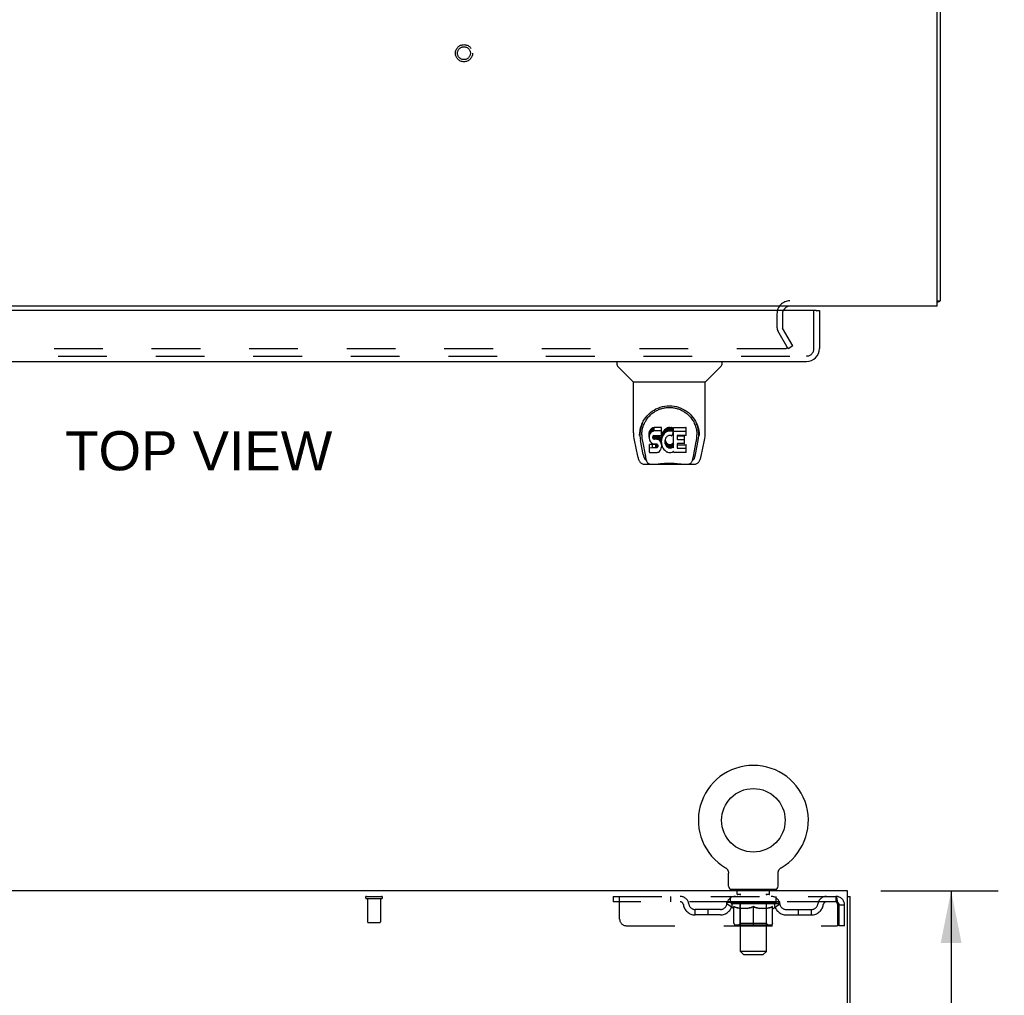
# Model space of a CAD drawing. Header units: inches. Extents: x 0 to 170, y 0 to 110.
# Tile 10 of 15: x 65 to 84, y 73 to 91. Entities that reach past the tile are written whole.
import ezdxf

# ---------------------------------------------------------------- set-up
doc = ezdxf.new("R2010")
doc.units = ezdxf.units.IN
doc.header["$LTSCALE"] = 9.35
doc.header["$MEASUREMENT"] = 0
doc.linetypes.add('HIDDEN', pattern=[0.2, 0.1, -0.1])
doc.layers.get('0').update_dxf_attribs({"linetype": 'CONTINUOUS'})
for name, color, linetype in [('DEFAULT_2', 8, 'HIDDEN'), ('DIMENSIONS', 7, 'CONTINUOUS'), ('DOOR_ASSEMBLY', 7, 'CONTINUOUS')]:
    doc.layers.add(name, color=color, linetype=linetype)
doc.styles.get("Standard").update_dxf_attribs({"font": 'arial.ttf'})
doc.dimstyles.new('DIMSTYLE_1', dxfattribs={"dimtxt": 0.75, "dimasz": 1, "dimexe": 0.09, "dimexo": 0.07, "dimgap": 0.0375, "dimtad": 0, "dimtih": 1, "dimtoh": 1, "dimzin": 4, "dimdsep": 46, "dimtxsty": 'Standard', "dimblk": '_FILLED', "dimblk1": '_FILLED', "dimblk2": '_FILLED', "dimcen": 0.09, "dimadec": 3, "dimazin": 1, "dimtfac": 1, "dimtdec": 3, "dimtofl": 0, "dimtmove": 0, "dimatfit": 3, "dimldrblk": '_FILLED', "dimfxl": 0, "dimtolj": 1, "dimtzin": 4, "dimarcsym": 0})

# ---------------------------------------------------------------- blocks, each defined once
blk = doc.blocks.new('_FILLED')
at = {"color": 0, "linetype": 'ByBlock'}
blk.add_solid([(0, 0), (-1, 0.2), (-1, -0.2)], dxfattribs=at)
blk = doc.blocks.new('*D9')
at = {"layer": 'DIMENSIONS', "color": 2, "linetype": 'Continuous'}
for p, q in [((81.719, 74.586), (83.968, 74.586)), ((83.068, 74.586), (83.068, 70.399)), ((83.068, 64.711), (83.068, 68.899)), ((80.331, 64.711), (83.968, 64.711))]:
    blk.add_line(p, q, dxfattribs=at)
for p, rotation in [((83.068, 74.586), 90), ((83.068, 64.711), 270)]:
    blk.add_blockref('_FILLED', p, dxfattribs=dict(at, rotation=rotation))
at = {"layer": 'DIMENSIONS', "color": 2, "linetype": 'Continuous', "insert": (83.068, 70.024), "char_height": 0.75, "width": 2.0381, "attachment_point": 2, "line_spacing_factor": 0.9}
blk.add_mtext('9.88', dxfattribs=at)

msp = doc.modelspace()

# ---------------------------------------------------------------- linework, layer by layer
at = {"color": 3, "linetype": 'Continuous'}
for p, q in [((82.803, 85.796), (82.803, 103.684)), ((82.855, 103.55), (82.855, 85.9)), ((82.803, 85.796), (54.657, 85.796)), ((81.079, 74.586), (52.933, 74.586)), ((81.079, 71.25), (81.079, 74.586)), ((81.131, 6.69), (81.131, 74.482))]:
    msp.add_line(p, q, dxfattribs=at)
at = {"color": 7, "linetype": 'Continuous'}
for p, q in [((82.803, 85.9), (82.855, 85.9)), ((78.74, 75.033), (78.74, 75.033)), ((78.74, 75.033), (78.744, 75.03)), ((78.744, 75.03), (78.748, 75.028)), ((78.748, 75.028), (78.751, 75.026)), ((78.751, 75.026), (78.755, 75.023)), ((78.755, 75.023), (78.758, 75.02)), ((78.758, 75.02), (78.761, 75.017)), ((78.761, 75.017), (78.764, 75.014)), ((78.764, 75.014), (78.767, 75.011)), ((78.767, 75.011), (78.77, 75.008)), ((78.77, 75.008), (78.773, 75.005)), ((78.773, 75.005), (78.776, 75.001)), ((78.776, 75.001), (78.778, 74.998)), ((78.778, 74.998), (78.781, 74.994)), ((78.781, 74.994), (78.783, 74.991)), ((78.783, 74.991), (78.785, 74.987)), ((78.785, 74.987), (78.787, 74.983)), ((78.787, 74.983), (78.789, 74.979)), ((78.789, 74.979), (78.791, 74.975)), ((78.791, 74.975), (78.793, 74.971)), ((78.793, 74.971), (78.794, 74.967)), ((78.794, 74.967), (78.796, 74.963)), ((78.796, 74.963), (78.797, 74.959)), ((78.797, 74.959), (78.798, 74.955)), ((78.798, 74.955), (78.799, 74.95)), ((78.799, 74.95), (78.8, 74.946)), ((79.752, 74.925), (79.752, 74.929)), ((79.753, 74.946), (79.754, 74.95)), ((79.754, 74.95), (79.755, 74.955)), ((79.755, 74.955), (79.756, 74.959)), ((79.756, 74.959), (79.758, 74.963)), ((79.758, 74.963), (79.759, 74.967)), ((79.759, 74.967), (79.76, 74.971)), ((79.76, 74.971), (79.762, 74.975)), ((79.762, 74.975), (79.764, 74.979)), ((79.764, 74.979), (79.766, 74.983)), ((79.766, 74.983), (79.768, 74.987)), ((79.768, 74.987), (79.77, 74.991)), ((79.77, 74.991), (79.773, 74.994)), ((79.773, 74.994), (79.775, 74.998)), ((79.775, 74.998), (79.778, 75.001)), ((79.778, 75.001), (79.78, 75.005)), ((79.78, 75.005), (79.783, 75.008)), ((79.783, 75.008), (79.786, 75.011)), ((79.786, 75.011), (79.789, 75.014)), ((79.789, 75.014), (79.792, 75.017)), ((79.792, 75.017), (79.795, 75.02)), ((79.795, 75.02), (79.799, 75.023)), ((79.799, 75.023), (79.802, 75.026)), ((79.802, 75.026), (79.806, 75.028)), ((79.806, 75.028), (79.809, 75.03)), ((79.806, 75.028), (79.807, 75.029)), ((79.809, 75.03), (79.813, 75.033)), ((79.813, 75.033), (79.813, 75.033)), ((78.802, 74.676), (78.802, 74.925)), ((79.752, 74.676), (79.752, 74.925)), ((78.839, 74.616), (78.839, 74.586)), ((79.714, 74.616), (78.839, 74.616)), ((79.714, 74.616), (79.714, 74.586)), ((81.079, 74.482), (81.131, 74.482))]:
    msp.add_line(p, q, dxfattribs=at)
at = {"color": 3, "linetype": 'Continuous'}
for points in [[(82.803, 85.881), (82.805, 85.881), (82.809, 85.882), (82.813, 85.883), (82.816, 85.884), (82.82, 85.885)], [(82.82, 85.885), (82.827, 85.886), (82.831, 85.887), (82.834, 85.888), (82.837, 85.888), (82.84, 85.889), (82.842, 85.89), (82.845, 85.891), (82.847, 85.892), (82.849, 85.893), (82.85, 85.893), (82.852, 85.894), (82.853, 85.896), (82.854, 85.897), (82.854, 85.898), (82.855, 85.899), (82.855, 85.9)]]:
    msp.add_lwpolyline(points, dxfattribs=at)
at = {"color": 7, "linetype": 'Continuous'}
for points in [[(78.8, 74.946), (78.801, 74.942), (78.801, 74.938), (78.801, 74.933), (78.802, 74.929), (78.802, 74.925)], [(78.801, 74.933), (78.802, 74.929), (78.802, 74.925)], [(79.752, 74.929), (79.752, 74.933), (79.752, 74.938), (79.753, 74.942), (79.753, 74.946)], [(79.752, 74.929), (79.752, 74.933), (79.752, 74.938), (79.753, 74.942), (79.753, 74.946)]]:
    msp.add_lwpolyline(points, dxfattribs=at)
msp.add_circle((79.277, 75.94), 0.609, dxfattribs=at)
at = {"color": 3, "linetype": 'Continuous'}
msp.add_arc((79.976, 85.654), 0.142, 90, 153.5225, dxfattribs=at)
at = {"color": 7, "linetype": 'Continuous'}
for centre, radius, start, end in [((79.277, 75.94), 1.054, 300.3993, 239.6007), ((78.862, 74.676), 0.06, 180, 270), ((79.692, 74.676), 0.06, 270, 360)]:
    msp.add_arc(centre, radius, start, end, dxfattribs=at)
at = {"layer": 'DEFAULT_2', "color": 8, "linetype": 'HIDDEN'}
for p, q in [((79.73, 85.654), (79.73, 85.392)), ((79.834, 85.654), (79.834, 85.392)), ((79.944, 84.984), (79.748, 85.324)), ((80.034, 85.036), (79.838, 85.376)), ((79.898, 84.984), (57.561, 84.984)), ((80.034, 85.036), (79.944, 84.984)), ((78.74, 75.033), (78.74, 75.033)), ((78.746, 75.029), (78.748, 75.028)), ((79.813, 75.033), (79.813, 75.033)), ((78.932, 74.616), (78.932, 74.586)), ((78.967, 74.526), (78.967, 74.606)), ((79.587, 74.526), (79.587, 74.606)), ((79.622, 74.616), (79.622, 74.586)), ((71.864, 74.482), (72.148, 74.482)), ((71.864, 74.439), (72.148, 74.439)), ((71.882, 74.439), (71.882, 73.992)), ((72.13, 74.439), (72.13, 73.992)), ((76.589, 74.482), (76.589, 74.378)), ((76.589, 74.482), (80.86, 74.482)), ((80.86, 74.378), (76.589, 74.378)), ((76.714, 74.045), (76.714, 74.482)), ((77.689, 74.482), (77.689, 74.378)), ((78.77, 74.341), (78.77, 74.378)), ((78.778, 74.373), (78.778, 74.378)), ((78.785, 74.37), (78.785, 74.373)), ((78.785, 74.37), (79.768, 74.37)), ((78.792, 74.37), (78.792, 74.373)), ((78.793, 74.37), (78.793, 74.373)), ((78.801, 74.373), (78.801, 74.378)), ((78.814, 74.37), (78.814, 74.373)), ((78.815, 74.37), (78.815, 74.373)), ((78.838, 74.373), (78.838, 74.378)), ((78.839, 74.378), (78.839, 74.482)), ((78.85, 74.37), (78.85, 74.373)), ((78.852, 74.37), (78.852, 74.373)), ((79.015, 74.373), (78.854, 74.373)), ((78.889, 74.373), (78.889, 74.378)), ((78.89, 74.37), (78.89, 74.373)), ((78.891, 74.37), (78.891, 74.373)), ((78.893, 74.37), (78.893, 74.373)), ((78.899, 74.37), (78.899, 74.373)), ((78.899, 74.37), (78.899, 74.373)), ((78.902, 74.37), (78.902, 74.373)), ((78.904, 74.37), (78.904, 74.373)), ((78.908, 74.37), (78.908, 74.373)), ((78.919, 74.37), (78.919, 74.373)), ((78.933, 74.37), (78.933, 74.373)), ((78.934, 74.37), (78.934, 74.375)), ((78.95, 74.37), (78.95, 74.373)), ((78.95, 74.37), (78.95, 74.373)), ((78.951, 74.373), (78.951, 74.378)), ((78.959, 74.37), (78.959, 74.373)), ((78.962, 74.37), (78.962, 74.373)), ((78.97, 74.37), (78.97, 74.373)), ((79.036, 74.516), (78.977, 74.516)), ((78.979, 74.37), (78.979, 74.376)), ((78.991, 74.37), (78.991, 74.373)), ((78.994, 74.37), (78.994, 74.373)), ((79.015, 74.37), (79.015, 74.373)), ((79.069, 74.373), (79.019, 74.373)), ((79.024, 74.373), (79.024, 74.378)), ((79.028, 73.426), (79.028, 74.506)), ((79.029, 74.37), (79.029, 74.373)), ((79.033, 74.37), (79.033, 74.373)), ((79.038, 74.37), (79.038, 74.377)), ((79.041, 74.37), (79.041, 74.373)), ((79.05, 74.37), (79.05, 74.373)), ((79.069, 74.37), (79.069, 74.373)), ((79.129, 74.373), (79.082, 74.373)), ((79.098, 74.37), (79.098, 74.373)), ((79.104, 74.373), (79.104, 74.378)), ((79.107, 74.37), (79.107, 74.373)), ((79.108, 74.37), (79.108, 74.377)), ((79.111, 74.37), (79.111, 74.373)), ((79.117, 74.37), (79.117, 74.373)), ((79.129, 74.37), (79.129, 74.373)), ((79.193, 74.373), (79.15, 74.373)), ((79.16, 74.37), (79.16, 74.373)), ((79.185, 74.373), (79.277, 74.378)), ((79.189, 74.373), (79.189, 74.378)), ((79.189, 74.373), (79.189, 74.378)), ((79.189, 74.378), (79.189, 74.378)), ((79.189, 74.37), (79.189, 74.373)), ((79.192, 74.37), (79.192, 74.373)), ((79.193, 74.37), (79.193, 74.373)), ((79.193, 74.37), (79.193, 74.373)), ((79.26, 74.373), (79.222, 74.373)), ((79.226, 74.37), (79.226, 74.373)), ((79.26, 74.37), (79.26, 74.373)), ((79.275, 74.373), (79.275, 74.373)), ((79.275, 74.37), (79.275, 74.373)), ((79.275, 74.37), (79.275, 74.373)), ((79.277, 74.373), (79.277, 74.378)), ((79.279, 74.37), (79.279, 74.373)), ((79.279, 74.37), (79.279, 74.373)), ((79.279, 74.373), (79.279, 74.373)), ((79.28, 74.373), (79.332, 74.373)), ((79.293, 74.37), (79.293, 74.373)), ((79.306, 74.373), (79.306, 74.376)), ((79.306, 74.376), (79.368, 74.373)), ((79.323, 74.373), (79.323, 74.375)), ((79.327, 74.37), (79.327, 74.373)), ((79.36, 74.37), (79.36, 74.373)), ((79.36, 74.37), (79.36, 74.373)), ((79.36, 74.373), (79.404, 74.373)), ((79.361, 74.37), (79.361, 74.373)), ((79.364, 74.373), (79.364, 74.378)), ((79.364, 74.378), (79.365, 74.378)), ((79.364, 74.37), (79.364, 74.373)), ((79.365, 74.373), (79.365, 74.378)), ((79.393, 74.37), (79.393, 74.373)), ((79.425, 74.37), (79.425, 74.373)), ((79.425, 74.373), (79.472, 74.373)), ((79.437, 74.37), (79.437, 74.373)), ((79.443, 74.37), (79.443, 74.373)), ((79.445, 74.37), (79.445, 74.377)), ((79.447, 74.37), (79.447, 74.373)), ((79.45, 74.373), (79.45, 74.378)), ((79.456, 74.37), (79.456, 74.373)), ((79.484, 74.37), (79.484, 74.373)), ((79.484, 74.373), (79.534, 74.373)), ((79.504, 74.37), (79.504, 74.373)), ((79.513, 74.37), (79.513, 74.373)), ((79.516, 74.37), (79.516, 74.377)), ((79.577, 74.516), (79.518, 74.516)), ((79.521, 74.37), (79.521, 74.373)), ((79.524, 74.37), (79.524, 74.373)), ((79.526, 73.426), (79.526, 74.506)), ((79.53, 74.373), (79.53, 74.378)), ((79.538, 74.37), (79.538, 74.373)), ((79.538, 74.373), (79.699, 74.373)), ((79.56, 74.37), (79.56, 74.373)), ((79.562, 74.37), (79.562, 74.373)), ((79.575, 74.37), (79.575, 74.376)), ((79.584, 74.37), (79.584, 74.373)), ((79.591, 74.37), (79.591, 74.373)), ((79.594, 74.37), (79.594, 74.373)), ((79.602, 74.373), (79.602, 74.378)), ((79.603, 74.37), (79.603, 74.373)), ((79.603, 74.37), (79.603, 74.373)), ((79.62, 74.37), (79.62, 74.375)), ((79.62, 74.37), (79.62, 74.373)), ((79.634, 74.37), (79.634, 74.373)), ((79.646, 74.37), (79.646, 74.373)), ((79.649, 74.37), (79.649, 74.373)), ((79.652, 74.37), (79.652, 74.373)), ((79.655, 74.37), (79.655, 74.373)), ((79.655, 74.37), (79.655, 74.373)), ((79.66, 74.37), (79.66, 74.373)), ((79.663, 74.37), (79.663, 74.373)), ((79.663, 74.37), (79.663, 74.373)), ((79.664, 74.373), (79.664, 74.378)), ((79.701, 74.37), (79.701, 74.373)), ((79.704, 74.37), (79.704, 74.373)), ((79.714, 74.378), (79.714, 74.482)), ((79.715, 74.373), (79.715, 74.378)), ((79.738, 74.37), (79.738, 74.373)), ((79.739, 74.37), (79.739, 74.373)), ((79.752, 74.373), (79.752, 74.378)), ((79.76, 74.37), (79.76, 74.373)), ((79.761, 74.37), (79.761, 74.373)), ((79.768, 74.37), (79.768, 74.373)), ((79.775, 74.373), (79.775, 74.378)), ((79.783, 74.341), (79.783, 74.378)), ((80.86, 74.482), (80.86, 74.378)), ((80.862, 74.481), (80.86, 74.482)), ((78.162, 74.127), (78.162, 74.231)), ((78.645, 74.231), (78.162, 74.231)), ((78.412, 74.127), (78.412, 74.231)), ((79.783, 74.341), (78.77, 74.341)), ((78.898, 74.252), (78.77, 74.341)), ((78.898, 74.252), (78.906, 74.252)), ((78.906, 73.961), (78.906, 74.286)), ((79.164, 74.252), (79.02, 74.252)), ((79.027, 73.964), (79.027, 74.338)), ((79.277, 73.932), (79.277, 74.286)), ((79.533, 74.252), (79.39, 74.252)), ((79.527, 73.964), (79.527, 74.338)), ((79.647, 73.961), (79.647, 74.286)), ((79.647, 74.252), (79.656, 74.252)), ((79.656, 74.252), (79.783, 74.341)), ((79.908, 74.231), (80.391, 74.231)), ((80.141, 74.127), (80.141, 74.231)), ((80.391, 74.127), (80.391, 74.231)), ((80.893, 74.315), (80.893, 73.92)), ((80.923, 73.92), (80.923, 74.315)), ((81.027, 74.315), (80.923, 74.315)), ((81.027, 73.92), (81.027, 74.315)), ((78.645, 74.127), (78.162, 74.127)), ((79.908, 74.127), (80.391, 74.127)), ((71.892, 73.982), (72.12, 73.982)), ((76.839, 73.92), (80.893, 73.92)), ((79.618, 73.932), (78.936, 73.932)), ((79.027, 73.964), (78.995, 73.932)), ((79.527, 73.964), (79.027, 73.964)), ((79.527, 73.964), (79.559, 73.932)), ((81.027, 73.92), (80.923, 73.92)), ((79.526, 73.426), (79.028, 73.426)), ((79.088, 73.366), (79.028, 73.426)), ((79.466, 73.366), (79.526, 73.426)), ((79.088, 73.366), (79.466, 73.366))]:
    msp.add_line(p, q, dxfattribs=at)
for points in [[(79.918, 85.001), (79.918, 85), (79.918, 84.998), (79.917, 84.997), (79.917, 84.995), (79.916, 84.994), (79.915, 84.992), (79.914, 84.991), (79.913, 84.99), (79.912, 84.988), (79.91, 84.987), (79.909, 84.987), (79.907, 84.986), (79.905, 84.985), (79.904, 84.985), (79.902, 84.984), (79.9, 84.984), (79.898, 84.984)], [(79.916, 85.009), (79.917, 85.008), (79.917, 85.006), (79.918, 85.004), (79.918, 85.003), (79.918, 85.001)], [(80.867, 74.375), (80.864, 74.376), (80.862, 74.378), (80.86, 74.378)], [(80.862, 74.481), (80.864, 74.478), (80.867, 74.473), (80.869, 74.466), (80.871, 74.456), (80.874, 74.446), (80.876, 74.433), (80.879, 74.419), (80.881, 74.404), (80.883, 74.388), (80.886, 74.37), (80.888, 74.352), (80.89, 74.334), (80.893, 74.315)], [(80.867, 74.375), (80.869, 74.372), (80.871, 74.368), (80.874, 74.364), (80.876, 74.36), (80.879, 74.354), (80.881, 74.349), (80.883, 74.342), (80.886, 74.336), (80.888, 74.329), (80.89, 74.322), (80.893, 74.315)], [(78.906, 74.286), (78.927, 74.278), (78.947, 74.271), (78.967, 74.265), (78.987, 74.26), (79.006, 74.255), (79.026, 74.252)], [(79.02, 74.252), (79.001, 74.255), (78.982, 74.26), (78.964, 74.265), (78.945, 74.271), (78.926, 74.278), (78.906, 74.285)], [(79.156, 74.252), (79.176, 74.255), (79.196, 74.26), (79.216, 74.265), (79.236, 74.271), (79.256, 74.279), (79.277, 74.286)], [(79.277, 74.285), (79.257, 74.278), (79.238, 74.271), (79.219, 74.265), (79.201, 74.26), (79.182, 74.255), (79.164, 74.252)], [(79.277, 74.286), (79.297, 74.278), (79.318, 74.271), (79.338, 74.265), (79.358, 74.26), (79.378, 74.255), (79.397, 74.252)], [(79.39, 74.252), (79.371, 74.255), (79.352, 74.26), (79.334, 74.265), (79.315, 74.271), (79.296, 74.278), (79.277, 74.285)], [(79.527, 74.252), (79.547, 74.255), (79.567, 74.26), (79.587, 74.265), (79.607, 74.271), (79.627, 74.278), (79.647, 74.286)], [(79.647, 74.285), (79.628, 74.278), (79.608, 74.271), (79.589, 74.265), (79.571, 74.26), (79.552, 74.255), (79.533, 74.252)]]:
    msp.add_lwpolyline(points, dxfattribs=at)
for radius in [0.164, 0.124]:
    msp.add_circle((73.73, 90.65), radius, dxfattribs=at)
for centre, radius, start, end in [((79.976, 85.654), 0.246, 90, 180), ((79.976, 85.654), 0.142, 153.5225, 180), ((79.867, 85.392), 0.137, 180, 210), ((79.867, 85.392), 0.033, 180, 210), ((78.957, 74.606), 0.01, 0, 90), ((79.597, 74.606), 0.01, 90, 180), ((71.864, 74.461), 0.0215, 90, 270), ((72.148, 74.461), 0.0215, 270, 90), ((77.873, 74.315), 0.167, 8.0716, 90), ((77.873, 74.316), 0.0625, 7.9863, 90), ((78.934, 74.315), 0.167, 90, 171.9284), ((78.934, 74.316), 0.0625, 90, 172.0137), ((78.977, 74.526), 0.01, 180, 270), ((78.995, 74.338), 0.0318, 0, 90), ((79.018, 74.506), 0.01, 0, 90), ((79.536, 74.506), 0.01, 90, 180), ((79.559, 74.338), 0.0318, 90, 180), ((79.577, 74.526), 0.01, 270, 360), ((79.619, 74.315), 0.167, 8.0716, 90), ((79.62, 74.316), 0.0625, 7.9863, 90), ((80.68, 74.315), 0.167, 90, 171.9284), ((80.68, 74.316), 0.0625, 90, 172.0137), ((80.86, 74.315), 0.167, 0, 90), ((80.86, 74.315), 0.063, 0, 90), ((78.162, 74.356), 0.229, 187.9863, 270), ((78.162, 74.356), 0.125, 188.0716, 270), ((78.645, 74.356), 0.125, 270, 351.9284), ((78.645, 74.356), 0.229, 270, 352.0137), ((79.908, 74.356), 0.229, 187.9863, 270), ((79.908, 74.356), 0.125, 188.0716, 270), ((80.391, 74.356), 0.125, 270, 351.9284), ((80.391, 74.356), 0.229, 270, 352.0137), ((71.892, 73.992), 0.01, 180, 270), ((72.12, 73.992), 0.01, 270, 360), ((76.839, 74.045), 0.125, 180, 270), ((78.936, 73.961), 0.0296, 180, 270), ((79.618, 73.961), 0.0296, 270, 360)]:
    msp.add_arc(centre, radius, start, end, dxfattribs=at)
for centre, major_axis, ratio, start_param, end_param in [((79.277, 74.378), (0.506, 0.005), 0.05963, 2.96643, 3.140963), ((78.755, 74.369), (0.158, 0), 0.060556, 0.430652, 1.470503), ((79.277, 74.378), (0.506, 0), 0.060556, -3.141593, -2.96706), ((78.755, 74.363), (0.158, 0.002), 0.05963, 1.376596, 1.469874), ((79.277, 74.378), (0.506, 0.011), 0.05688, 2.791345, 2.965878), ((78.735, 74.369), (0.158, 0.002), 0.05963, 0.25549, 1.295341), ((78.79, 74.369), (0.158, -0.002), 0.05963, 0.605815, 1.645666), ((79.277, 74.378), (0.506, -0.005), 0.05963, -2.96643, -2.791898), ((78.79, 74.363), (0.158, 0), 0.060556, 1.551758, 1.645036), ((78.735, 74.363), (0.158, 0.003), 0.05688, 1.20151, 1.294789), ((78.791, 74.365), (0.131, 0.001), 0.05963, 1.065228, 1.614276), ((78.775, 74.365), (0.131, 0.003), 0.05688, 0.890143, 1.43919), ((78.821, 74.365), (0.131, 0), 0.060556, 1.240391, 1.789438), ((79.277, 74.378), (0.506, 0.015), 0.052395, 2.616403, 2.790936), ((78.732, 74.369), (0.158, 0.003), 0.05688, 0.080405, 1.120256), ((78.84, 74.369), (0.158, -0.003), 0.05688, 0.7809, 1.820751), ((79.277, 74.378), (0.506, -0.011), 0.05688, -2.791345, -2.616812), ((78.84, 74.363), (0.158, -0.002), 0.05963, 1.72692, 1.820198), ((78.732, 74.363), (0.158, 0.005), 0.052395, 1.026568, 1.119847), ((78.775, 74.365), (0.131, 0.004), 0.052395, 0.715201, 1.264248), ((78.866, 74.365), (0.131, -0.001), 0.05963, 1.415553, 1.9646), ((79.277, 74.378), (0.506, 0.02), 0.046319, 2.441654, 2.616187), ((78.903, 74.369), (0.158, -0.005), 0.052395, 0.955842, 1.995693), ((78.746, 74.369), (0.158, 0.005), 0.052395, -0.094537, 0.945314), ((79.277, 74.378), (0.506, -0.015), 0.052395, -2.616403, -2.44187), ((78.903, 74.363), (0.158, -0.003), 0.05688, 1.902006, 1.995284), ((78.746, 74.363), (0.158, 0.006), 0.046319, 0.851819, 0.945098), ((78.789, 74.365), (0.131, 0.005), 0.046319, 0.540452, 1.089499), ((78.923, 74.365), (0.131, -0.003), 0.05688, 1.590638, 2.139686), ((79.277, 74.378), (0.506, 0.024), 0.038841, 2.267123, 2.441656), ((78.978, 74.369), (0.158, -0.006), 0.046319, 1.130591, 2.170442), ((78.775, 74.369), (0.158, 0.006), 0.046319, -0.269286, 0.770565), ((79.277, 74.378), (0.506, -0.02), 0.046319, -2.441654, -2.267121), ((78.978, 74.363), (0.158, -0.005), 0.052395, 2.076947, 2.170226), ((78.775, 74.363), (0.158, 0.007), 0.038841, 0.677289, 0.770567), ((78.819, 74.365), (0.131, 0.006), 0.038841, 0.365921, 0.914969), ((78.99, 74.365), (0.131, -0.004), 0.052395, 1.76558, 2.314627), ((79.277, 74.378), (0.506, 0.027), 0.030195, 2.09281, 2.267343), ((79.062, 74.369), (0.158, -0.007), 0.038841, 1.305122, 2.344973), ((78.82, 74.369), (0.158, 0.007), 0.038841, -0.443817, 0.596034), ((79.277, 74.378), (0.506, -0.024), 0.038841, -2.267123, -2.092591), ((79.062, 74.363), (0.158, -0.006), 0.046319, 2.251696, 2.344975), ((78.82, 74.363), (0.158, 0.008), 0.030195, 0.502975, 0.596254), ((78.862, 74.365), (0.131, 0.007), 0.030195, 0.191608, 0.740655), ((79.067, 74.365), (0.131, -0.005), 0.046319, 1.940329, 2.489376), ((78.879, 74.369), (0.158, 0.008), 0.030195, -0.61813, 0.421721), ((79.277, 74.378), (0.506, 0.029), 0.020645, 1.918687, 2.09322), ((79.152, 74.369), (0.158, -0.008), 0.030195, 1.479435, 2.519286), ((79.277, 74.378), (0.506, -0.027), 0.030195, -2.09281, -1.918277), ((79.152, 74.363), (0.158, -0.007), 0.038841, 2.426227, 2.519505), ((78.879, 74.363), (0.158, 0.009), 0.020645, 0.328852, 0.422131), ((78.918, 74.365), (0.131, 0.007), 0.020645, 0.017485, 0.566532), ((79.149, 74.365), (0.131, -0.006), 0.038841, 2.11486, 2.663907), ((78.95, 74.369), (0.158, 0.009), 0.020645, -0.792253, 0.247598), ((79.277, 74.378), (0.506, 0.03), 0.010478, 1.744704, 1.919237), ((79.246, 74.369), (0.158, -0.009), 0.020645, 1.653558, 2.693409), ((79.277, 74.378), (0.506, -0.029), 0.020645, -1.918687, -1.744154), ((79.246, 74.363), (0.158, -0.008), 0.030195, 2.60054, 2.693819), ((78.95, 74.363), (0.158, 0.009), 0.010478, 0.154869, 0.248148), ((78.985, 74.365), (0.131, 0.008), 0.010478, 6.126688, 6.675735), ((79.236, 74.365), (0.131, -0.007), 0.030195, 2.289173, 2.83822), ((79.031, 74.369), (0.158, 0.009), 0.010478, -0.966236, -0.000846), ((79.341, 74.369), (0.158, -0.009), 0.010478, 1.827541, 2.867392), ((79.277, 74.378), (0.506, -0.03), 0.010478, -1.744704, -1.563007), ((79.341, 74.363), (0.158, -0.009), 0.020645, 2.774664, 2.867942), ((79.324, 74.365), (0.131, -0.007), 0.020645, 2.463296, 3.012344), ((79.212, 74.369), (0.158, 0.009), 0.010478, 0.274201, 1.314052), ((79.143, 74.365), (0.131, 0.008), 0.010478, -0.000483, 0.504314), ((79.119, 74.363), (0.158, 0.009), 0.010478, 0.099668, 0.192946), ((79.277, 74.378), (0.506, 0.03), 0.010478, -1.571421, -1.396888), ((79.434, 74.363), (0.158, -0.009), 0.010478, 2.74231, 2.948646), ((79.41, 74.365), (0.131, -0.008), 0.010478, 2.637279, 3.14189), ((79.307, 74.369), (0.158, 0.009), 0.020645, 0.448184, 1.488034), ((79.23, 74.365), (0.131, 0.007), 0.020645, 0.129249, 0.678296), ((79.212, 74.363), (0.158, 0.009), 0.020645, 0.273651, 0.366929), ((79.523, 74.369), (0.158, -0.009), 0.010478, -3.140747, -2.175357), ((79.277, 74.378), (0.506, 0.029), 0.020645, -1.397439, -1.222906), ((79.277, 74.378), (0.506, -0.03), 0.010478, 1.222355, 1.396888), ((79.401, 74.369), (0.158, 0.008), 0.030195, 0.622307, 1.662158), ((79.318, 74.365), (0.131, 0.007), 0.030195, 0.303372, 0.852419), ((79.568, 74.365), (0.131, -0.008), 0.010478, 2.749043, 3.29809), ((79.603, 74.369), (0.158, -0.009), 0.020645, 2.893995, 3.933846), ((79.307, 74.363), (0.158, 0.008), 0.030195, 0.447774, 0.541052), ((79.603, 74.363), (0.158, -0.009), 0.010478, 2.893445, 2.986723), ((79.277, 74.378), (0.506, 0.027), 0.030195, -1.223315, -1.048783), ((79.277, 74.378), (0.506, -0.029), 0.020645, 1.048373, 1.222906), ((79.492, 74.369), (0.158, 0.007), 0.038841, 0.79662, 1.836471), ((79.404, 74.365), (0.131, 0.006), 0.038841, 0.477686, 1.026733), ((79.635, 74.365), (0.131, -0.007), 0.020645, 2.57506, 3.124108), ((79.674, 74.369), (0.158, -0.008), 0.030195, 2.719872, 3.759723), ((79.575, 74.369), (0.158, 0.006), 0.046319, 0.971151, 2.011002), ((79.401, 74.363), (0.158, 0.007), 0.038841, 0.622087, 0.715366), ((79.674, 74.363), (0.158, -0.009), 0.020645, 2.719462, 2.812741), ((79.277, 74.378), (0.506, 0.024), 0.038841, -1.049002, -0.874469), ((79.277, 74.378), (0.506, -0.027), 0.030195, 0.87425, 1.048783), ((79.487, 74.365), (0.131, 0.005), 0.046319, 0.652216, 1.201263), ((79.65, 74.369), (0.158, 0.005), 0.052395, 1.1459, 2.185751), ((79.691, 74.365), (0.131, -0.007), 0.030195, 2.400937, 2.949985), ((79.733, 74.369), (0.158, -0.007), 0.038841, 2.545558, 3.585409), ((79.563, 74.365), (0.131, 0.004), 0.052395, 0.826965, 1.376012), ((79.492, 74.363), (0.158, 0.006), 0.046319, 0.796618, 0.889896), ((79.733, 74.363), (0.158, -0.008), 0.030195, 2.545339, 2.638617), ((79.713, 74.369), (0.158, 0.003), 0.05688, 1.320842, 2.360692), ((79.277, 74.378), (0.506, 0.02), 0.046319, -0.874471, -0.699939), ((79.277, 74.378), (0.506, -0.024), 0.038841, 0.699936, 0.874469), ((79.778, 74.369), (0.158, -0.006), 0.046319, 2.371028, 3.410879), ((79.735, 74.365), (0.131, -0.006), 0.038841, 2.226624, 2.775671), ((79.763, 74.369), (0.158, 0.002), 0.05963, 1.495927, 2.535778), ((79.631, 74.365), (0.131, 0.003), 0.05688, 1.001907, 1.550954), ((79.808, 74.369), (0.158, -0.005), 0.052395, 2.196279, 3.23613), ((79.575, 74.363), (0.158, 0.005), 0.052395, 0.971367, 1.064645), ((79.764, 74.365), (0.131, -0.005), 0.046319, 2.052093, 2.601141), ((79.799, 74.369), (0.158, 0), 0.060556, 1.671089, 2.71094), ((79.778, 74.363), (0.158, -0.007), 0.038841, 2.371026, 2.464304), ((79.821, 74.369), (0.158, -0.003), 0.05688, 2.021337, 3.061188), ((79.277, 74.378), (0.506, 0.015), 0.052395, -0.699723, -0.52519), ((79.277, 74.378), (0.506, -0.02), 0.046319, 0.525406, 0.699939), ((79.818, 74.369), (0.158, -0.002), 0.05963, 1.846251, 2.886102), ((79.688, 74.365), (0.131, 0.001), 0.05963, 1.176993, 1.72604), ((79.779, 74.365), (0.131, -0.004), 0.052395, 1.877344, 2.426392), ((79.732, 74.365), (0.131, 0), 0.060556, 1.352155, 1.901202), ((79.778, 74.365), (0.131, -0.003), 0.05688, 1.702402, 2.25145), ((79.762, 74.365), (0.131, -0.001), 0.05963, 1.527317, 2.076364), ((79.65, 74.363), (0.158, 0.003), 0.05688, 1.146309, 1.239587), ((79.808, 74.363), (0.158, -0.006), 0.046319, 2.196495, 2.289773), ((79.277, 74.378), (0.506, 0.011), 0.05688, -0.524781, -0.350248), ((79.277, 74.378), (0.506, -0.015), 0.052395, 0.350657, 0.52519), ((79.713, 74.363), (0.158, 0.002), 0.05963, 1.321394, 1.414673), ((79.821, 74.363), (0.158, -0.005), 0.052395, 2.021746, 2.115024), ((79.277, 74.378), (0.506, 0.005), 0.05963, -0.349695, -0.175162), ((79.277, 74.378), (0.506, -0.011), 0.05688, 0.175715, 0.350248), ((79.763, 74.363), (0.158, 0), 0.060556, 1.496556, 1.589835), ((79.818, 74.363), (0.158, -0.003), 0.05688, 1.846804, 1.940083), ((79.799, 74.363), (0.158, -0.002), 0.05963, 1.671719, 1.764997), ((79.277, 74.378), (0.506, 0), 0.060556, -0.174533, 0), ((79.277, 74.378), (0.506, -0.005), 0.05963, 0.000629, 0.175162)]:
    msp.add_ellipse(centre, major_axis=major_axis, ratio=ratio, start_param=start_param, end_param=end_param, dxfattribs=at)
at = {"layer": 'DOOR_ASSEMBLY', "color": 3, "linetype": 'Continuous'}
for p, q in [((80.48, 85.717), (56.647, 85.717)), ((80.542, 85.717), (80.542, 84.985)), ((56.601, 84.738), (80.296, 84.738))]:
    msp.add_line(p, q, dxfattribs=at)
at = {"layer": 'DOOR_ASSEMBLY', "color": 8, "linetype": 'HIDDEN'}
for p, q in [((80.438, 84.985), (80.438, 85.717)), ((56.601, 84.842), (80.296, 84.842))]:
    msp.add_line(p, q, dxfattribs=at)
at = {"layer": 'DOOR_ASSEMBLY', "color": 7, "linetype": 'Continuous'}
for p, q in [((80.48, 85.717), (80.542, 85.717)), ((76.663, 84.738), (76.663, 84.676)), ((76.973, 84.351), (76.675, 84.648)), ((78.362, 84.351), (78.66, 84.648)), ((78.671, 84.738), (78.671, 84.676)), ((76.978, 84.345), (78.356, 84.345)), ((76.978, 83.373), (76.978, 84.345)), ((78.356, 83.374), (78.356, 84.345)), ((77.297, 83.422), (77.288, 83.4)), ((77.311, 83.442), (77.297, 83.422)), ((77.297, 83.355), (77.297, 83.422)), ((77.32, 83.45), (77.311, 83.442)), ((77.311, 83.375), (77.311, 83.442)), ((77.329, 83.456), (77.32, 83.45)), ((77.32, 83.383), (77.32, 83.45)), ((77.351, 83.466), (77.329, 83.456)), ((77.329, 83.39), (77.329, 83.456)), ((77.374, 83.474), (77.351, 83.466)), ((77.351, 83.399), (77.351, 83.466)), ((77.514, 83.474), (77.374, 83.474)), ((77.374, 83.407), (77.374, 83.474)), ((77.515, 83.431), (77.514, 83.474)), ((77.514, 83.407), (77.514, 83.474)), ((77.515, 83.364), (77.515, 83.431)), ((77.575, 83.428), (77.56, 83.411)), ((77.591, 83.443), (77.575, 83.428)), ((77.575, 83.361), (77.575, 83.428)), ((77.61, 83.456), (77.591, 83.443)), ((77.591, 83.376), (77.591, 83.443)), ((77.63, 83.465), (77.61, 83.456)), ((77.61, 83.389), (77.61, 83.456)), ((77.652, 83.47), (77.63, 83.465)), ((77.63, 83.398), (77.63, 83.465)), ((77.674, 83.472), (77.652, 83.47)), ((77.652, 83.403), (77.652, 83.47)), ((77.674, 83.472), (77.697, 83.472)), ((77.674, 83.405), (77.674, 83.472)), ((77.708, 83.47), (77.697, 83.472)), ((77.697, 83.405), (77.697, 83.472)), ((77.718, 83.467), (77.708, 83.47)), ((77.708, 83.403), (77.708, 83.47)), ((77.737, 83.455), (77.718, 83.467)), ((77.718, 83.4), (77.718, 83.467)), ((77.737, 83.455), (77.737, 83.388)), ((77.739, 83.451), (77.739, 83.388)), ((77.747, 83.471), (77.984, 83.471)), ((77.747, 83.08), (77.747, 83.471)), ((77.988, 83.326), (77.988, 83.467)), ((77.096, 83.318), (77.096, 83.318)), ((77.104, 83.405), (77.102, 83.341)), ((77.14, 83.331), (77.14, 83.308)), ((77.283, 83.376), (77.281, 83.353)), ((77.281, 83.286), (77.281, 83.353)), ((77.283, 83.31), (77.281, 83.286)), ((77.281, 83.286), (77.282, 83.262)), ((77.282, 83.262), (77.286, 83.239)), ((77.288, 83.4), (77.283, 83.376)), ((77.283, 83.31), (77.283, 83.376)), ((77.288, 83.333), (77.283, 83.31)), ((77.286, 83.239), (77.294, 83.216)), ((77.288, 83.333), (77.288, 83.4)), ((77.297, 83.355), (77.288, 83.333)), ((77.311, 83.375), (77.297, 83.355)), ((77.32, 83.383), (77.311, 83.375)), ((77.329, 83.39), (77.32, 83.383)), ((77.351, 83.399), (77.329, 83.39)), ((77.374, 83.407), (77.351, 83.399)), ((77.352, 83.274), (77.353, 83.289)), ((77.353, 83.267), (77.352, 83.274)), ((77.353, 83.289), (77.355, 83.304)), ((77.353, 83.267), (77.353, 83.289)), ((77.355, 83.26), (77.353, 83.267)), ((77.355, 83.304), (77.358, 83.311)), ((77.355, 83.26), (77.355, 83.304)), ((77.36, 83.254), (77.355, 83.26)), ((77.358, 83.311), (77.364, 83.316)), ((77.36, 83.254), (77.36, 83.312)), ((77.366, 83.249), (77.36, 83.254)), ((77.364, 83.316), (77.378, 83.32)), ((77.366, 83.316), (77.365, 83.316)), ((77.38, 83.312), (77.366, 83.316)), ((77.366, 83.249), (77.366, 83.316)), ((77.38, 83.245), (77.366, 83.249)), ((77.514, 83.407), (77.374, 83.407)), ((77.378, 83.32), (77.393, 83.321)), ((77.404, 83.313), (77.38, 83.312)), ((77.38, 83.245), (77.38, 83.312)), ((77.404, 83.246), (77.38, 83.245)), ((77.393, 83.321), (77.506, 83.321)), ((77.428, 83.311), (77.404, 83.313)), ((77.404, 83.246), (77.404, 83.313)), ((77.428, 83.245), (77.404, 83.246)), ((77.452, 83.306), (77.428, 83.311)), ((77.428, 83.245), (77.428, 83.311)), ((77.452, 83.24), (77.428, 83.245)), ((77.463, 83.301), (77.452, 83.306)), ((77.452, 83.24), (77.452, 83.306)), ((77.463, 83.235), (77.452, 83.24)), ((77.473, 83.295), (77.463, 83.301)), ((77.463, 83.235), (77.463, 83.301)), ((77.473, 83.228), (77.463, 83.235)), ((77.49, 83.278), (77.473, 83.295)), ((77.473, 83.228), (77.473, 83.295)), ((77.503, 83.258), (77.49, 83.278)), ((77.49, 83.211), (77.49, 83.278)), ((77.512, 83.236), (77.503, 83.258)), ((77.503, 83.191), (77.503, 83.258)), ((77.506, 83.321), (77.512, 83.322)), ((77.512, 83.322), (77.513, 83.327)), ((77.513, 83.232), (77.512, 83.236)), ((77.512, 83.169), (77.512, 83.236)), ((77.513, 83.327), (77.515, 83.34)), ((77.518, 83.31), (77.513, 83.265)), ((77.513, 83.198), (77.513, 83.265)), ((77.518, 83.243), (77.513, 83.198)), ((77.515, 83.364), (77.514, 83.407)), ((77.515, 83.34), (77.515, 83.364)), ((77.522, 83.331), (77.518, 83.31)), ((77.518, 83.243), (77.518, 83.31)), ((77.522, 83.265), (77.518, 83.243)), ((77.528, 83.353), (77.522, 83.331)), ((77.522, 83.265), (77.522, 83.331)), ((77.528, 83.286), (77.522, 83.265)), ((77.537, 83.374), (77.528, 83.353)), ((77.528, 83.286), (77.528, 83.353)), ((77.537, 83.307), (77.528, 83.286)), ((77.547, 83.393), (77.537, 83.374)), ((77.537, 83.307), (77.537, 83.374)), ((77.547, 83.326), (77.537, 83.307)), ((77.56, 83.411), (77.547, 83.393)), ((77.547, 83.326), (77.547, 83.393)), ((77.56, 83.344), (77.547, 83.326)), ((77.56, 83.344), (77.56, 83.411)), ((77.575, 83.361), (77.56, 83.344)), ((77.591, 83.376), (77.575, 83.361)), ((77.587, 83.241), (77.583, 83.214)), ((77.586, 83.233), (77.587, 83.228)), ((77.59, 83.253), (77.587, 83.241)), ((77.596, 83.265), (77.59, 83.253)), ((77.61, 83.389), (77.591, 83.376)), ((77.61, 83.288), (77.596, 83.265)), ((77.63, 83.398), (77.61, 83.389)), ((77.619, 83.299), (77.61, 83.288)), ((77.629, 83.306), (77.619, 83.299)), ((77.654, 83.317), (77.629, 83.306)), ((77.652, 83.403), (77.63, 83.398)), ((77.674, 83.405), (77.652, 83.403)), ((77.667, 83.32), (77.654, 83.317)), ((77.68, 83.32), (77.667, 83.32)), ((77.697, 83.405), (77.674, 83.405)), ((77.694, 83.317), (77.68, 83.32)), ((77.706, 83.312), (77.694, 83.317)), ((77.708, 83.403), (77.697, 83.405)), ((77.718, 83.4), (77.708, 83.403)), ((77.738, 83.383), (77.712, 83.314)), ((77.737, 83.388), (77.718, 83.4)), ((77.747, 83.405), (77.984, 83.405)), ((77.817, 83.317), (77.817, 83.249)), ((77.984, 83.321), (77.822, 83.321)), ((77.822, 83.312), (77.953, 83.312)), ((77.822, 83.245), (77.953, 83.245)), ((77.957, 83.167), (77.957, 83.307)), ((78.231, 83.405), (78.232, 83.341)), ((78.238, 83.318), (78.238, 83.318)), ((76.993, 83.23), (77.058, 82.925)), ((77.166, 82.952), (77.113, 83.223)), ((77.15, 83.21), (77.207, 82.917)), ((77.284, 83), (77.284, 83.142)), ((77.347, 83.147), (77.288, 83.146)), ((77.288, 83.079), (77.288, 83.146)), ((77.347, 83.08), (77.288, 83.079)), ((77.294, 83.216), (77.307, 83.196)), ((77.307, 83.196), (77.323, 83.179)), ((77.323, 83.179), (77.343, 83.166)), ((77.343, 83.166), (77.354, 83.161)), ((77.408, 83.147), (77.347, 83.147)), ((77.347, 83.08), (77.347, 83.147)), ((77.408, 83.08), (77.347, 83.08)), ((77.354, 83.161), (77.366, 83.159)), ((77.366, 83.159), (77.414, 83.159)), ((77.423, 83.148), (77.408, 83.147)), ((77.408, 83.08), (77.408, 83.147)), ((77.423, 83.081), (77.408, 83.08)), ((77.414, 83.159), (77.421, 83.158)), ((77.421, 83.158), (77.428, 83.156)), ((77.43, 83.152), (77.423, 83.148)), ((77.423, 83.081), (77.423, 83.148)), ((77.43, 83.085), (77.423, 83.081)), ((77.428, 83.156), (77.434, 83.151)), ((77.432, 83.153), (77.43, 83.152)), ((77.43, 83.085), (77.43, 83.152)), ((77.435, 83.09), (77.43, 83.085)), ((77.434, 83.151), (77.439, 83.145)), ((77.435, 83.09), (77.435, 83.15)), ((77.445, 83.102), (77.435, 83.09)), ((77.439, 83.145), (77.446, 83.132)), ((77.445, 83.102), (77.445, 83.134)), ((77.447, 83.109), (77.445, 83.102)), ((77.446, 83.132), (77.448, 83.117)), ((77.447, 83.109), (77.447, 83.121)), ((77.448, 83.117), (77.447, 83.109)), ((77.49, 83.211), (77.473, 83.228)), ((77.503, 83.191), (77.49, 83.211)), ((77.492, 83.032), (77.499, 83.042)), ((77.499, 83.042), (77.505, 83.052)), ((77.512, 83.169), (77.503, 83.191)), ((77.505, 83.052), (77.513, 83.075)), ((77.518, 83.146), (77.512, 83.169)), ((77.513, 83.198), (77.514, 83.176)), ((77.513, 83.075), (77.519, 83.098)), ((77.514, 83.176), (77.517, 83.154)), ((77.517, 83.154), (77.522, 83.132)), ((77.521, 83.122), (77.518, 83.146)), ((77.519, 83.098), (77.521, 83.122)), ((77.521, 83.122), (77.521, 83.136)), ((77.522, 83.132), (77.529, 83.111)), ((77.529, 83.111), (77.55, 83.072)), ((77.55, 83.072), (77.563, 83.053)), ((77.563, 83.053), (77.578, 83.037)), ((77.583, 83.214), (77.583, 83.187)), ((77.583, 83.187), (77.584, 83.174)), ((77.584, 83.174), (77.584, 83.214)), ((77.584, 83.174), (77.587, 83.161)), ((77.587, 83.228), (77.597, 83.203)), ((77.587, 83.161), (77.587, 83.228)), ((77.587, 83.161), (77.597, 83.136)), ((77.597, 83.203), (77.611, 83.18)), ((77.597, 83.136), (77.597, 83.203)), ((77.597, 83.136), (77.611, 83.113)), ((77.611, 83.18), (77.619, 83.17)), ((77.611, 83.113), (77.611, 83.18)), ((77.611, 83.113), (77.619, 83.103)), ((77.619, 83.17), (77.629, 83.161)), ((77.619, 83.103), (77.619, 83.17)), ((77.619, 83.103), (77.629, 83.094)), ((77.629, 83.161), (77.641, 83.154)), ((77.629, 83.094), (77.629, 83.161)), ((77.629, 83.094), (77.641, 83.087)), ((77.641, 83.154), (77.653, 83.149)), ((77.641, 83.087), (77.641, 83.154)), ((77.641, 83.087), (77.653, 83.082)), ((77.653, 83.149), (77.666, 83.146)), ((77.653, 83.082), (77.653, 83.149)), ((77.653, 83.082), (77.666, 83.08)), ((77.666, 83.146), (77.68, 83.146)), ((77.666, 83.08), (77.666, 83.146)), ((77.666, 83.08), (77.68, 83.079)), ((77.68, 83.146), (77.693, 83.148)), ((77.68, 83.079), (77.68, 83.146)), ((77.68, 83.079), (77.693, 83.081)), ((77.693, 83.148), (77.706, 83.152)), ((77.693, 83.081), (77.693, 83.148)), ((77.693, 83.081), (77.706, 83.085)), ((77.706, 83.152), (77.718, 83.157)), ((77.706, 83.085), (77.706, 83.152)), ((77.706, 83.085), (77.718, 83.091)), ((77.718, 83.157), (77.729, 83.165)), ((77.718, 83.091), (77.718, 83.157)), ((77.718, 83.091), (77.729, 83.098)), ((77.729, 83.165), (77.729, 83.098)), ((77.735, 83.164), (77.747, 83.146)), ((77.735, 83.097), (77.747, 83.08)), ((77.818, 83.158), (77.818, 83.081)), ((77.953, 83.163), (77.823, 83.163)), ((77.823, 83.143), (77.984, 83.143)), ((77.823, 83.076), (77.984, 83.076)), ((77.989, 83), (77.989, 83.139)), ((78.128, 82.917), (78.184, 83.207)), ((78.169, 82.952), (78.222, 83.223)), ((78.184, 83.207), (78.185, 83.211)), ((78.276, 82.925), (78.341, 83.23)), ((77.223, 82.853), (77.226, 82.843)), ((77.288, 82.995), (77.433, 82.995)), ((77.433, 82.995), (77.444, 82.997)), ((77.444, 82.997), (77.456, 83.001)), ((77.456, 83.001), (77.475, 83.015)), ((77.475, 83.015), (77.492, 83.032)), ((77.578, 83.037), (77.594, 83.022)), ((77.594, 83.022), (77.612, 83.008)), ((77.612, 83.008), (77.622, 83.003)), ((77.622, 83.003), (77.632, 82.999)), ((77.632, 82.999), (77.654, 82.994)), ((77.654, 82.994), (77.676, 82.991)), ((77.676, 82.991), (77.698, 82.994)), ((77.698, 82.994), (77.719, 83.001)), ((77.719, 83.001), (77.738, 83.013)), ((77.749, 83.013), (77.738, 83.013)), ((77.738, 83.013), (77.738, 83.013)), ((77.749, 83), (77.749, 83.013)), ((77.984, 82.995), (77.753, 82.995)), ((78.108, 82.843), (78.112, 82.853)), ((77.183, 82.77), (78.152, 82.77)), ((77.224, 82.849), (77.217, 82.849)), ((77.227, 82.842), (77.226, 82.843)), ((77.269, 82.77), (77.263, 82.77)), ((77.269, 82.77), (77.268, 82.77)), ((78.067, 82.77), (78.066, 82.77)), ((78.108, 82.842), (78.108, 82.843)), ((78.117, 82.849), (78.11, 82.849))]:
    msp.add_line(p, q, dxfattribs=at)
for points in [[(77.097, 83.331), (77.099, 83.372), (77.106, 83.422), (77.117, 83.469), (77.131, 83.513), (77.148, 83.555), (77.168, 83.594), (77.19, 83.631), (77.215, 83.666), (77.242, 83.699), (77.272, 83.729), (77.303, 83.758), (77.337, 83.783), (77.373, 83.807), (77.41, 83.828), (77.45, 83.846), (77.491, 83.861), (77.534, 83.873), (77.578, 83.882), (77.623, 83.887), (77.668, 83.889), (77.713, 83.887), (77.757, 83.882), (77.801, 83.873), (77.844, 83.861), (77.885, 83.845), (77.925, 83.827), (77.962, 83.806), (77.998, 83.783), (78.032, 83.757), (78.063, 83.729), (78.093, 83.698), (78.12, 83.666), (78.145, 83.631), (78.167, 83.594), (78.187, 83.554), (78.204, 83.512), (78.218, 83.468), (78.229, 83.421), (78.236, 83.371), (78.238, 83.331)], [(77.14, 83.331), (77.141, 83.351), (77.142, 83.375), (77.145, 83.399), (77.148, 83.423), (77.153, 83.447), (77.159, 83.47), (77.166, 83.493), (77.173, 83.515), (77.182, 83.536), (77.191, 83.557), (77.202, 83.578), (77.213, 83.597), (77.224, 83.616), (77.236, 83.634), (77.249, 83.651), (77.262, 83.668), (77.276, 83.684), (77.29, 83.699), (77.304, 83.713), (77.319, 83.726), (77.334, 83.739), (77.349, 83.751), (77.365, 83.762), (77.38, 83.773), (77.396, 83.783), (77.412, 83.792), (77.428, 83.8), (77.444, 83.808), (77.459, 83.815), (77.475, 83.822), (77.491, 83.828), (77.507, 83.833), (77.523, 83.838), (77.539, 83.842), (77.555, 83.846), (77.571, 83.849), (77.587, 83.852), (77.603, 83.854), (77.619, 83.856), (77.635, 83.857), (77.651, 83.858), (77.667, 83.858), (77.682, 83.858), (77.698, 83.857), (77.714, 83.856), (77.73, 83.854), (77.746, 83.852), (77.762, 83.849), (77.778, 83.846), (77.794, 83.842), (77.81, 83.838), (77.826, 83.833), (77.842, 83.828), (77.858, 83.822), (77.874, 83.816), (77.89, 83.809), (77.906, 83.801), (77.922, 83.792), (77.938, 83.783), (77.954, 83.773), (77.969, 83.763), (77.984, 83.752), (78, 83.74), (78.015, 83.727), (78.029, 83.714), (78.044, 83.699), (78.058, 83.684), (78.072, 83.669), (78.085, 83.652), (78.098, 83.635), (78.11, 83.616), (78.122, 83.598), (78.133, 83.578), (78.143, 83.558), (78.152, 83.537), (78.161, 83.515), (78.169, 83.493), (78.175, 83.47), (78.181, 83.447), (78.186, 83.424), (78.19, 83.4), (78.192, 83.376), (78.194, 83.351), (78.194, 83.331)], [(76.978, 83.373), (76.979, 83.34), (76.982, 83.3), (76.988, 83.261), (76.993, 83.23)], [(77.096, 83.318), (77.096, 83.323), (77.097, 83.331)], [(77.14, 83.308), (77.141, 83.292), (77.142, 83.263), (77.145, 83.235), (77.15, 83.21)], [(78.185, 83.211), (78.186, 83.214), (78.186, 83.217), (78.187, 83.22), (78.187, 83.223), (78.188, 83.226), (78.188, 83.229), (78.189, 83.233), (78.189, 83.236), (78.19, 83.24), (78.19, 83.243), (78.191, 83.247), (78.191, 83.251), (78.192, 83.255), (78.192, 83.259), (78.192, 83.263), (78.193, 83.268), (78.193, 83.272), (78.193, 83.276), (78.194, 83.281), (78.194, 83.286), (78.194, 83.29), (78.194, 83.295), (78.194, 83.3), (78.194, 83.305), (78.194, 83.331)], [(78.238, 83.331), (78.238, 83.324), (78.238, 83.318)], [(78.341, 83.23), (78.347, 83.26), (78.352, 83.3), (78.355, 83.34), (78.356, 83.374)], [(77.288, 83.146), (77.288, 83.146), (77.287, 83.146), (77.287, 83.146), (77.286, 83.146), (77.286, 83.146), (77.286, 83.145), (77.285, 83.145), (77.285, 83.145), (77.285, 83.144), (77.284, 83.144), (77.284, 83.143), (77.284, 83.143), (77.284, 83.142), (77.284, 83.142)], [(77.288, 83.079), (77.288, 83.079), (77.287, 83.079), (77.287, 83.079), (77.286, 83.079), (77.286, 83.079), (77.286, 83.079), (77.285, 83.078), (77.285, 83.078), (77.285, 83.078), (77.284, 83.077), (77.284, 83.077), (77.284, 83.076), (77.284, 83.076), (77.284, 83.075)], [(77.058, 82.925), (77.061, 82.912), (77.066, 82.893), (77.071, 82.876), (77.076, 82.861), (77.082, 82.848), (77.088, 82.835), (77.094, 82.824), (77.102, 82.813), (77.11, 82.804), (77.119, 82.795), (77.129, 82.787), (77.141, 82.78), (77.153, 82.775), (77.166, 82.772), (77.179, 82.77), (77.183, 82.77)], [(77.207, 82.917), (77.209, 82.906), (77.212, 82.892), (77.216, 82.878), (77.219, 82.865), (77.223, 82.853)], [(78.112, 82.853), (78.115, 82.865), (78.119, 82.878), (78.122, 82.892), (78.125, 82.906), (78.128, 82.917)], [(78.152, 82.77), (78.155, 82.77), (78.168, 82.771), (78.181, 82.775), (78.193, 82.78), (78.205, 82.786), (78.215, 82.794), (78.224, 82.803), (78.232, 82.813), (78.24, 82.823), (78.246, 82.835), (78.252, 82.847), (78.258, 82.861), (78.263, 82.876), (78.268, 82.893), (78.273, 82.911), (78.276, 82.925)], [(77.227, 82.842), (77.232, 82.83), (77.238, 82.818), (77.244, 82.807), (77.251, 82.798), (77.258, 82.79), (77.267, 82.783), (77.276, 82.777), (77.285, 82.773), (77.295, 82.771), (77.303, 82.77)], [(77.384, 82.77), (77.404, 82.771), (77.426, 82.772), (77.45, 82.774), (77.474, 82.777), (77.5, 82.78), (77.527, 82.783), (77.554, 82.785), (77.583, 82.788), (77.611, 82.789), (77.641, 82.791), (77.67, 82.791), (77.699, 82.79), (77.728, 82.789), (77.757, 82.787), (77.784, 82.785), (77.811, 82.782), (77.838, 82.779), (77.863, 82.777), (77.887, 82.774), (77.909, 82.772), (77.931, 82.771), (77.951, 82.77)], [(77.384, 82.77), (77.406, 82.771), (77.433, 82.772), (77.46, 82.775), (77.488, 82.778), (77.517, 82.78), (77.546, 82.783), (77.576, 82.786), (77.606, 82.787), (77.636, 82.789), (77.667, 82.789), (77.697, 82.789), (77.728, 82.787), (77.758, 82.786), (77.788, 82.783), (77.817, 82.78), (77.846, 82.778), (77.874, 82.775), (77.902, 82.772), (77.928, 82.771), (77.951, 82.77)], [(78.032, 82.77), (78.039, 82.771), (78.049, 82.773), (78.059, 82.777), (78.068, 82.783), (78.076, 82.789), (78.083, 82.798), (78.09, 82.807), (78.096, 82.817), (78.103, 82.83), (78.108, 82.842)]]:
    msp.add_lwpolyline(points, dxfattribs=at)
at = {"layer": 'DOOR_ASSEMBLY', "color": 3, "linetype": 'Continuous'}
for centre, radius, start, end in [((80.48, 85.697), 0.02, 0, 90), ((80.296, 84.985), 0.246, 270, 360)]:
    msp.add_arc(centre, radius, start, end, dxfattribs=at)
at = {"layer": 'DOOR_ASSEMBLY', "color": 8, "linetype": 'HIDDEN'}
msp.add_arc((80.296, 84.985), 0.142, 270, 360, dxfattribs=at)
at = {"layer": 'DOOR_ASSEMBLY', "color": 7, "linetype": 'Continuous'}
for centre, radius, start, end in [((76.703, 84.676), 0.0394, 180, 225), ((78.632, 84.676), 0.0394, 315, 360), ((76.986, 84.364), 0.0197, 225, 262.5), ((78.348, 84.364), 0.0197, 277.5, 315)]:
    msp.add_arc(centre, radius, start, end, dxfattribs=at)
for centre, major_axis, ratio, start_param, end_param in [((77.667, 83.331), (0, 0.565), 0.999848, 1.137008, 1.76365), ((77.734, 83.451), (0, 0.00448), 1, -1.566905, -0.665444), ((77.984, 83.467), (0.00448, 0), 1, 0, 1.570796), ((77.667, 83.331), (0, 0.565), 0.999848, 4.519536, 5.145564), ((77.708, 83.316), (0, 0.00448), 1, -3.557718, -1.937287), ((77.734, 83.384), (0, 0.00448), 1, 4.345898, 5.617742), ((77.822, 83.317), (0.00448, 0), 1, 1.570796, 3.141593), ((77.822, 83.316), (0, 0.00448), 1, 1.964837, 3.141593), ((77.822, 83.249), (0.00448, 0), 1, -3.141593, -1.570796), ((77.953, 83.307), (0, 0.00448), 1, -1.570796, 0), ((77.953, 83.24), (0.00448, 0), 1, 0, 1.570796), ((77.984, 83.4), (0.00448, 0), 1, 0, 1.570796), ((77.984, 83.326), (0.00448, 0), 1, -1.570796, 0), ((77.731, 83.161), (0, 0.00448), 1, 0, 0.651783), ((77.731, 83.095), (0.00448, 0), 1, 0.594971, 2.222579), ((77.731, 83.161), (0.00448, 0), 1, 0.594971, 1.570796), ((77.823, 83.158), (0.00448, 0), 1, 1.570796, 3.141593), ((77.823, 83.148), (0.00448, 0), 1, -3.141593, -1.570796), ((77.823, 83.081), (0.00448, 0), 1, -3.141593, -1.570796), ((77.953, 83.167), (0.00448, 0), 1, -1.570796, 0), ((77.984, 83.139), (0, 0.00448), 1, -1.570796, 0), ((77.984, 83.072), (0.00448, 0), 1, 0, 1.570796), ((77.223, 83.203), (0.007, 0.354), 0.213027, -3.923008, -3.13761), ((77.288, 83), (0, 0.00483), 1, 1.570796, 3.141593), ((77.753, 83), (0.00448, 0), 1, -3.141593, -1.570796), ((77.984, 83), (0.00448, 0), 1, -1.570796, 0), ((78.111, 83.203), (-0.007, 0.354), 0.213027, -3.145575, -2.360177)]:
    msp.add_ellipse(centre, major_axis=major_axis, ratio=ratio, start_param=start_param, end_param=end_param, dxfattribs=at)

# ---------------------------------------------------------------- texts
at = {"layer": 'DIMENSIONS', "color": 2, "linetype": 'Continuous', "insert": (68.646, 83.402), "char_height": 0.75, "width": 5.11059, "attachment_point": 2, "line_spacing_factor": 0.9}
msp.add_mtext('TOP VIEW', dxfattribs=at)

# ---------------------------------------------------------------- dimensions: what is measured, and where the dimension line sits
at = {"layer": 'DIMENSIONS', "color": 2, "linetype": 'Continuous'}
dim = msp.add_linear_dim(base=(83.068249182, 64.711048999), p1=(81.64869642, 74.586048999), p2=(80.26069642, 64.711048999), angle=270, dimstyle='DIMSTYLE_1', dxfattribs=at)
dim.commit()
dim.dimension.update_dxf_attribs({"geometry": '*D9', "text_midpoint": (83.064488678, 69.644367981), "dimtype": 160})

doc.saveas('drawing.dxf')
